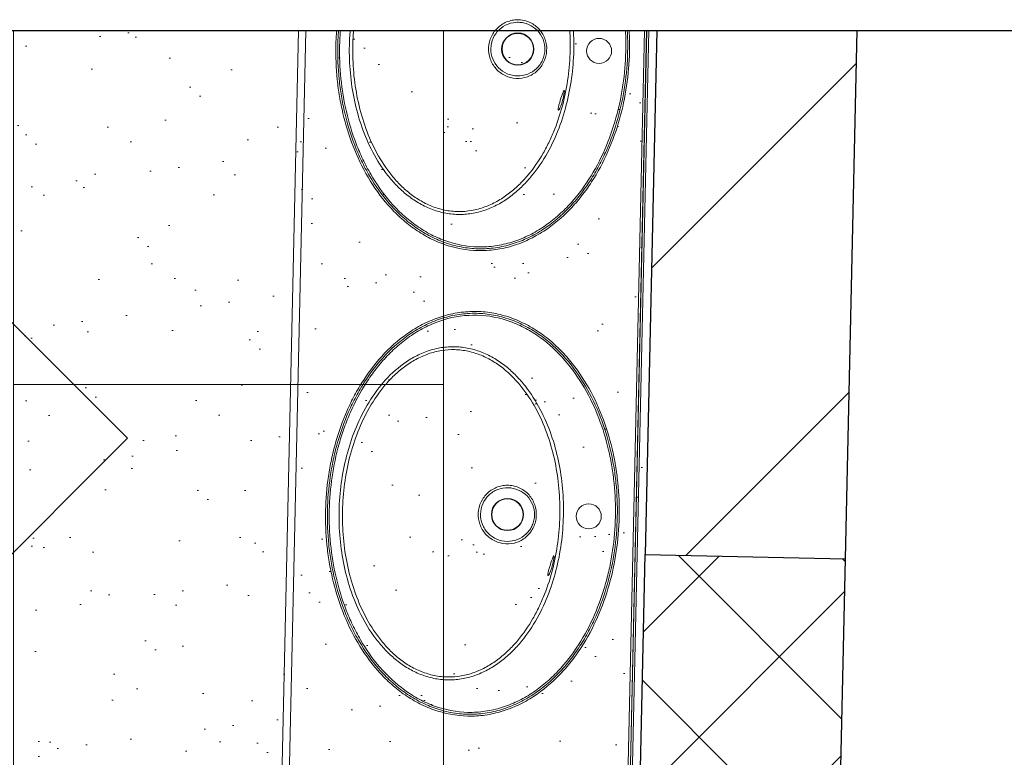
# Model space of a CAD drawing. Header units: millimetres. Extents: x 367838 to 434948, y 130860 to 160560.
# Tile 7 of 13: x 401957 to 403331, y 144089 to 145119. Entities that reach past the tile are written whole.
import ezdxf

# ---------------------------------------------------------------- set-up
doc = ezdxf.new("R2010")
doc.units = ezdxf.units.MM
for name, color, linetype, lineweight in [('0 valgus', 5, 'Continuous', 20), ('Kergplokk_', 84, 'Continuous', 25), ('RIPPLAE KÕRGUS', 5, 'Continuous', 30), ('Ripplagi-VINÜÜLKIPS', 171, 'Continuous', 20), ('SEINA VIIRUTUS', 8, 'Continuous', 18)]:
    doc.layers.add(name, color=color, linetype=linetype, lineweight=lineweight)
doc.layers.add('SAN.TEHNIKA', color=6, linetype='Continuous')
doc.layers.add('SEINAD', color=7, linetype='Continuous')
doc.styles.add('2.5_RomanS', font='romans.shx', dxfattribs={"width": 0.7, "height": 2.5})

msp = doc.modelspace()

# ---------------------------------------------------------------- hatches: boundary and pattern name
at = {"layer": 'Kergplokk_'}
h = msp.add_hatch(dxfattribs=at)
h.set_pattern_fill('ANSI37', color=256, scale=50)
h.set_pattern_definition([(45, (-944582.31, 150403.35), (-112.253202, 112.253202), []), (135, (-944582.31, 150403.35), (-112.253202, -112.253202), [])])
h.paths.add_polyline_path([(403091.7, 143576.6), (402812.5, 143582.8), (402830, 144372.1), (403109.2, 144365.9)])
at = {"layer": 'Ripplagi-VINÜÜLKIPS'}
h = msp.add_hatch(dxfattribs=at)
h.set_pattern_fill('AR-SAND', color=256, scale=3, style=0)
h.set_pattern_definition([(37.5, (-3690553.91, 147269.17), (-4.800094, 146.8239712), [0, -115.824, 0, -129.54, 0, -123.825]), (7.5, (-3690553.9, 147269.17), (134.856985, 215.04753), [0, -62.484, 0, -104.394, 0, -40.005]), (327.5, (-3690647.63, 147269.17), (237.297711, 0.4311554), [0, -38.1, 0, -137.16, 0, -179.07]), (317.5, (-3690647.63, 147269.17), (229.066936, 66.878797), [0, -19.05, 0, -89.916, 0, -102.87])])
h.paths.add_polyline_path([(402846.2, 145103.5), (399678, 145103.5), (399677.9, 144609.6), (400918, 144609.5), (400878.6, 143282.2), (402804.5, 143223.8)])
at = {"layer": 'SEINA VIIRUTUS'}
h = msp.add_hatch(dxfattribs=at)
h.set_pattern_fill('ANSI31', color=256, scale=100)
h.set_pattern_definition([(45, (-944485.16, 114851.4), (-224.5064, 224.5064), [])])
h.paths.add_polyline_path([(403125.6, 145103.5), (402846.2, 145103.5), (402830, 144372.1), (403109.2, 144365.9)])

# ---------------------------------------------------------------- linework, layer by layer
at = {"layer": '0 valgus', "color": 1}
msp.add_lwpolyline([(401901.7, 144739.7), (401696.3, 144534.3), (401901.7, 144328.8), (402107.1, 144534.3)], close=True, dxfattribs=at)
at = {"layer": 'Kergplokk_'}
msp.add_lwpolyline([(403091.7, 143576.6), (402812.5, 143582.8), (402830, 144372.1), (403109.2, 144365.9)], close=True, dxfattribs=at)
at = {"layer": 'Ripplagi-VINÜÜLKIPS'}
msp.add_lwpolyline([(401948.3, 145103.5), (401948.3, 144609.5), (402548.3, 144609.5), (402548.3, 145103.5)], dxfattribs=at)
msp.add_lwpolyline([(401948.3, 144009.5), (402548.3, 144009.5), (402548.3, 144609.5), (401948.3, 144609.5)], close=True, dxfattribs=at)
at = {"layer": 'SAN.TEHNIKA', "linetype": 'Continuous', "lineweight": 18}
for p, q in [((402304.6, 143234.9), (402346.1, 145103.5)), ((402846.2, 145103.5), (402804.5, 143223.8))]:
    msp.add_line(p, q, dxfattribs=at)
at = {"layer": 'SAN.TEHNIKA', "linetype": 'Continuous', "lineweight": 13}
for p, q in [((402356.1, 145103.5), (402314.6, 143234.6)), ((402787.3, 143224.2), (402829, 145103.5)), ((402832, 145103.5), (402790.3, 143224.1)), ((402790.5, 143224.1), (402832.2, 145103.5)), ((402835.2, 145103.5), (402793.5, 143224))]:
    msp.add_line(p, q, dxfattribs=at)
at = {"layer": 'SAN.TEHNIKA', "linetype": 'Continuous', "lineweight": 18}
for centre, radius in [((402652.1, 145077.6), 22.5), ((402652.1, 145077.6), 22), ((402765.6, 145075.1), 17.5), ((402637.7, 144427.8), 22.5), ((402637.7, 144427.8), 22), ((402751.2, 144425.3), 17.5)]:
    msp.add_circle(centre, radius, dxfattribs=at)
at = {"layer": 'SAN.TEHNIKA', "linetype": 'Continuous', "lineweight": 13}
for points, knots in [([(402673, 145112.7), (402677.6, 145109.9), (402681.6, 145106.1), (402687.8, 145097.5), (402690.1, 145092.5), (402692.6, 145082.2), (402692.8, 145076.8), (402691.6, 145068.9), (402691, 145066.3), (402689.2, 145061.3), (402688.1, 145058.9), (402684, 145052), (402680.4, 145047.9), (402671.9, 145041.5), (402666.9, 145039.1), (402656.6, 145036.5), (402651.1, 145036.3), (402640.6, 145037.9), (402635.5, 145039.8), (402626.3, 145045.4), (402622.3, 145049.1), (402616, 145057.8), (402613.8, 145062.6), (402611.2, 145073), (402611, 145078.4), (402612.6, 145089), (402614.4, 145094.2), (402619.9, 145103.3), (402623.5, 145107.3), (402632.1, 145113.7), (402637.1, 145116.1), (402644.8, 145118), (402647.4, 145118.4), (402652.7, 145118.7), (402655.4, 145118.6), (402663.3, 145117.4), (402668.4, 145115.5), (402673, 145112.7)], [0, 0, 0, 0, 0.0625, 0.0625, 0.125, 0.125, 0.1875, 0.1875, 0.21875, 0.21875, 0.25, 0.25, 0.3125, 0.3125, 0.375, 0.375, 0.4375, 0.4375, 0.5, 0.5, 0.5625, 0.5625, 0.625, 0.625, 0.6875, 0.6875, 0.75, 0.75, 0.8125, 0.8125, 0.875, 0.875, 0.90625, 0.90625, 0.9375, 0.9375, 1, 1, 1, 1]), ([(402663.8, 145113.2), (402661.5, 145114), (402659.1, 145114.5), (402654.2, 145115.1), (402651.7, 145115.1), (402644.4, 145114.6), (402639.6, 145113.2), (402630.7, 145108.8), (402626.7, 145105.7), (402620.4, 145098.3), (402617.9, 145093.9), (402614.8, 145084.6), (402614.2, 145079.5), (402615, 145069.7), (402616.4, 145064.9), (402620.9, 145056.2), (402624, 145052.3), (402631.5, 145045.9), (402635.9, 145043.5), (402645.4, 145040.5), (402650.3, 145039.9), (402660.1, 145040.7), (402665, 145042.1), (402673.8, 145046.5), (402677.7, 145049.6), (402682.5, 145055.2), (402684, 145057.2), (402686.4, 145061.5), (402687.4, 145063.7), (402688.9, 145068.4), (402689.4, 145070.8), (402690, 145075.7), (402690, 145078.1), (402689.4, 145085.5), (402688.1, 145090.3), (402683.6, 145099), (402680.5, 145102.9), (402672.9, 145109.2), (402668.5, 145111.7), (402663.8, 145113.2)], [0, 0, 0, 0, 0.03125, 0.03125, 0.0625, 0.0625, 0.125, 0.125, 0.1875, 0.1875, 0.25, 0.25, 0.3125, 0.3125, 0.375, 0.375, 0.4375, 0.4375, 0.5, 0.5, 0.5625, 0.5625, 0.625, 0.625, 0.6875, 0.6875, 0.71875, 0.71875, 0.75, 0.75, 0.78125, 0.78125, 0.8125, 0.8125, 0.875, 0.875, 0.9375, 0.9375, 1, 1, 1, 1]), ([(402596.9, 144796.3), (402580.6, 144796.6), (402564.5, 144799.7), (402541.8, 144807.7), (402534.5, 144811), (402520.1, 144818.5), (402513.3, 144822.8), (402500.2, 144832.1), (402494, 144837.2), (402482, 144848.1), (402476.4, 144853.9), (402460.5, 144872), (402451.2, 144885), (402435, 144912.7), (402428, 144927.3), (402416.4, 144957.1), (402411.7, 144972.3), (402406.2, 144995.6), (402404.6, 145003.5), (402402, 145019.3), (402400.9, 145027.3), (402398.4, 145051.3), (402397.8, 145067.2), (402398.3, 145090), (402398.6, 145096.7), (402399.2, 145103.5)], [0, 0, 0, 0, 0.03125, 0.03125, 0.046875, 0.046875, 0.0625, 0.0625, 0.078125, 0.078125, 0.09375, 0.09375, 0.125, 0.125, 0.15625, 0.15625, 0.1875, 0.1875, 0.203125, 0.203125, 0.21875, 0.21875, 0.25, 0.25, 0.2632931, 0.2632931, 0.2632931, 0.2632931]), ([(402401.8, 145103.5), (402401.3, 145096.7), (402400.9, 145089.9), (402400.4, 145067.3), (402401, 145051.5), (402403.5, 145027.8), (402404.5, 145019.9), (402407.1, 145004.2), (402408.7, 144996.4), (402414.1, 144973.4), (402418.7, 144958.3), (402427.3, 144936.2), (402430.4, 144928.9), (402437.3, 144914.6), (402441.1, 144907.5), (402453.1, 144887), (402462.2, 144874.1), (402477.9, 144856.1), (402483.5, 144850.4), (402495.2, 144839.6), (402501.4, 144834.5), (402514.3, 144825.3), (402521.1, 144821), (402535.2, 144813.5), (402542.5, 144810.3), (402557.4, 144804.9), (402565.1, 144802.8), (402580.9, 144799.9), (402588.9, 144799), (402596.9, 144798.9)], [0.7364921, 0.7364921, 0.7364921, 0.7364921, 0.75, 0.75, 0.78125, 0.78125, 0.796875, 0.796875, 0.8125, 0.8125, 0.84375, 0.84375, 0.859375, 0.859375, 0.875, 0.875, 0.90625, 0.90625, 0.921875, 0.921875, 0.9375, 0.9375, 0.953125, 0.953125, 0.96875, 0.96875, 0.984375, 0.984375, 1, 1, 1, 1]), ([(402404.4, 145103.5), (402403.9, 145096.9), (402403.6, 145090.2), (402403, 145067.9), (402403.6, 145052), (402406.8, 145020.8), (402409.3, 145005.5), (402416.3, 144975.1), (402420.9, 144960.2), (402429.3, 144938.1), (402432.5, 144930.8), (402439.2, 144916.6), (402442.9, 144909.6), (402454.7, 144889.3), (402463.7, 144876.4), (402484.5, 144852.4), (402496, 144841.7), (402515.1, 144827.8), (402521.9, 144823.6), (402535.8, 144816.1), (402543, 144812.9), (402565.2, 144804.9), (402581.1, 144801.8), (402597, 144801.5)], [0.7367066, 0.7367066, 0.7367066, 0.7367066, 0.75, 0.75, 0.78125, 0.78125, 0.8125, 0.8125, 0.84375, 0.84375, 0.859375, 0.859375, 0.875, 0.875, 0.90625, 0.90625, 0.9375, 0.9375, 0.953125, 0.953125, 0.96875, 0.96875, 1, 1, 1, 1]), ([(402729.8, 145103.5), (402730.3, 145094.3), (402730.5, 145085), (402730, 145062.8), (402729, 145049.9), (402725.5, 145024.4), (402723, 145011.9), (402716.7, 144987.3), (402712.8, 144975.2), (402703.3, 144951.4), (402697.6, 144939.7), (402684.6, 144917.5), (402677.2, 144907), (402664.6, 144892.4), (402660.1, 144887.7), (402650.7, 144878.9), (402645.8, 144874.7), (402635.4, 144867.2), (402630, 144863.7), (402618.5, 144857.6), (402612.6, 144855), (402600.4, 144850.8), (402594.2, 144849.2), (402581.3, 144847.1), (402574.9, 144846.6), (402562, 144846.9), (402555.7, 144847.6), (402542.9, 144850.3), (402536.7, 144852.1), (402524.7, 144856.9), (402518.9, 144859.8), (402507.7, 144866.4), (402502.4, 144870.1), (402492.4, 144878.1), (402487.7, 144882.4), (402478.6, 144891.6), (402474.3, 144896.5), (402462.5, 144911.8), (402455.6, 144922.5), (402443.6, 144945.3), (402438.5, 144957.2), (402430.1, 144981.4), (402426.7, 144993.7), (402421.4, 145018.7), (402419.5, 145031.3), (402417.2, 145057), (402416.7, 145069.9), (402417, 145082.8)], [0.4774677, 0.4774677, 0.4774677, 0.4774677, 0.5, 0.5, 0.53125, 0.53125, 0.5625, 0.5625, 0.59375, 0.59375, 0.625, 0.625, 0.65625, 0.65625, 0.671875, 0.671875, 0.6875, 0.6875, 0.703125, 0.703125, 0.71875, 0.71875, 0.734375, 0.734375, 0.75, 0.75, 0.765625, 0.765625, 0.78125, 0.78125, 0.796875, 0.796875, 0.8125, 0.8125, 0.828125, 0.828125, 0.84375, 0.84375, 0.875, 0.875, 0.90625, 0.90625, 0.9375, 0.9375, 0.96875, 0.96875, 1, 1, 1, 1]), ([(402421.8, 145082.7), (402421.5, 145070.1), (402421.9, 145057.5), (402424.1, 145032.4), (402426, 145019.9), (402431.1, 144995.2), (402434.4, 144983.1), (402442.6, 144959.3), (402447.5, 144947.6), (402459.1, 144925.4), (402465.7, 144914.8), (402477.2, 144899.8), (402481.3, 144895), (402487.9, 144888.2), (402490.1, 144886), (402494.7, 144881.7), (402497.1, 144879.7), (402504.4, 144873.7), (402509.5, 144870.1), (402520.4, 144863.5), (402526, 144860.7), (402537.7, 144856), (402543.8, 144854.2), (402556.2, 144851.6), (402562.5, 144850.9), (402575, 144850.7), (402581.3, 144851.2), (402593.8, 144853.4), (402599.9, 144855.1), (402611.7, 144859.3), (402617.5, 144862), (402628.6, 144868.1), (402633.8, 144871.6), (402641.3, 144877.2), (402643.8, 144879.2), (402648.6, 144883.3), (402650.9, 144885.4), (402657.7, 144891.9), (402662, 144896.6), (402674.2, 144911.1), (402681.3, 144921.4), (402690.7, 144937.7), (402693.6, 144943.3), (402699.1, 144954.7), (402701.6, 144960.4), (402708.4, 144977.8), (402712.2, 144989.7), (402718.3, 145013.8), (402720.7, 145026), (402724, 145050.9), (402725, 145063.5), (402725.5, 145085.2), (402725.3, 145094.4), (402724.8, 145103.5)], [0, 0, 0, 0, 0.03125, 0.03125, 0.0625, 0.0625, 0.09375, 0.09375, 0.125, 0.125, 0.15625, 0.15625, 0.171875, 0.171875, 0.1796875, 0.1796875, 0.1875, 0.1875, 0.203125, 0.203125, 0.21875, 0.21875, 0.234375, 0.234375, 0.25, 0.25, 0.265625, 0.265625, 0.28125, 0.28125, 0.296875, 0.296875, 0.3125, 0.3125, 0.3203125, 0.3203125, 0.328125, 0.328125, 0.34375, 0.34375, 0.375, 0.375, 0.390625, 0.390625, 0.40625, 0.40625, 0.4375, 0.4375, 0.46875, 0.46875, 0.5, 0.5, 0.522722, 0.522722, 0.522722, 0.522722]), ([(402807.6, 145103.5), (402808.2, 145093.8), (402808.3, 145084.1), (402807.8, 145058.3), (402806.4, 145042.2), (402801.8, 145010.5), (402798.5, 144995), (402789.8, 144964.4), (402784.5, 144949.3), (402771.5, 144919.8), (402763.9, 144905.5), (402750.8, 144885.4), (402746.2, 144878.9), (402736.2, 144866.2), (402730.9, 144860.1), (402714.2, 144842.6), (402701.9, 144832.3), (402681.6, 144819.1), (402674.5, 144815.1), (402660, 144808.2), (402652.5, 144805.3), (402637.1, 144800.6), (402629.2, 144798.8), (402613.1, 144796.6), (402605, 144796.1), (402596.9, 144796.3)], [0.7310266, 0.7310266, 0.7310266, 0.7310266, 0.75, 0.75, 0.78125, 0.78125, 0.8125, 0.8125, 0.84375, 0.84375, 0.875, 0.875, 0.890625, 0.890625, 0.90625, 0.90625, 0.9375, 0.9375, 0.953125, 0.953125, 0.96875, 0.96875, 0.984375, 0.984375, 1, 1, 1, 1]), ([(402596.9, 144798.9), (402605, 144798.7), (402613, 144799.2), (402628.9, 144801.4), (402636.8, 144803.2), (402652, 144807.9), (402659.5, 144810.8), (402673.9, 144817.7), (402680.9, 144821.7), (402700.9, 144834.8), (402713, 144845.1), (402729.5, 144862.4), (402734.8, 144868.5), (402744.5, 144881.1), (402749.1, 144887.5), (402757.7, 144900.8), (402761.7, 144907.7), (402769.2, 144921.7), (402772.6, 144928.9), (402782.3, 144950.8), (402787.5, 144965.7), (402796, 144996), (402799.3, 145011.4), (402803.8, 145042.7), (402805.2, 145058.7), (402805.7, 145084.2), (402805.6, 145093.9), (402805, 145103.5)], [0, 0, 0, 0, 0.015625, 0.015625, 0.03125, 0.03125, 0.046875, 0.046875, 0.0625, 0.0625, 0.09375, 0.09375, 0.109375, 0.109375, 0.125, 0.125, 0.140625, 0.140625, 0.15625, 0.15625, 0.1875, 0.1875, 0.21875, 0.21875, 0.25, 0.25, 0.2690513, 0.2690513, 0.2690513, 0.2690513]), ([(402597, 144801.5), (402604.9, 144801.3), (402612.8, 144801.8), (402628.6, 144804), (402636.3, 144805.8), (402651.3, 144810.4), (402658.6, 144813.3), (402672.9, 144820.2), (402679.8, 144824.1), (402693, 144832.7), (402699.3, 144837.5), (402711.3, 144847.7), (402717.1, 144853.1), (402733.3, 144870.2), (402742.9, 144882.6), (402759.8, 144909), (402767.3, 144923.1), (402779.8, 144951.8), (402785, 144966.5), (402791.3, 144989), (402793.2, 144996.6), (402796.5, 145012), (402797.8, 145019.8), (402801.3, 145043.1), (402802.5, 145058.7), (402803.1, 145084), (402803, 145093.8), (402802.4, 145103.5)], [0, 0, 0, 0, 0.015625, 0.015625, 0.03125, 0.03125, 0.046875, 0.046875, 0.0625, 0.0625, 0.078125, 0.078125, 0.09375, 0.09375, 0.125, 0.125, 0.15625, 0.15625, 0.1875, 0.1875, 0.203125, 0.203125, 0.21875, 0.21875, 0.25, 0.25, 0.2694714, 0.2694714, 0.2694714, 0.2694714]), ([(402582.4, 144146.4), (402566.2, 144146.8), (402550.1, 144149.9), (402527.4, 144157.9), (402520, 144161.1), (402505.7, 144168.7), (402498.8, 144173), (402485.8, 144182.3), (402479.5, 144187.4), (402467.6, 144198.2), (402461.9, 144204.1), (402446.1, 144222.2), (402436.8, 144235.2), (402420.6, 144262.8), (402413.5, 144277.5), (402401.9, 144307.3), (402397.3, 144322.5), (402391.8, 144345.8), (402390.2, 144353.6), (402387.5, 144369.5), (402386.5, 144377.5), (402384, 144401.4), (402383.4, 144417.4), (402384.1, 144449.3), (402385.4, 144465.2), (402388.9, 144489.1), (402390.4, 144497), (402393.7, 144512.7), (402395.6, 144520.4), (402402.1, 144543.4), (402407.4, 144558.3), (402417, 144580.1), (402420.5, 144587.3), (402428, 144601.4), (402432.1, 144608.4), (402445.3, 144628.7), (402455.1, 144641.4), (402477.3, 144664.6), (402489.8, 144675.2), (402509.9, 144688.3), (402516.9, 144692.2), (402531.4, 144699.2), (402539.1, 144702.1), (402554.4, 144706.9), (402562.3, 144708.6), (402578.2, 144710.9), (402586.3, 144711.5), (402602.6, 144711.2), (402610.7, 144710.3), (402626.6, 144707.4), (402634.4, 144705.4), (402649.7, 144700), (402657.1, 144696.7), (402671.3, 144689.2), (402678.2, 144685), (402691.3, 144675.7), (402697.6, 144670.6), (402709.5, 144659.7), (402715.2, 144654), (402731, 144636), (402740.4, 144622.9), (402756.8, 144595.1), (402763.7, 144580.6), (402775.3, 144550.9), (402780.1, 144535.6), (402785.6, 144512.1), (402787.2, 144504.2), (402789.9, 144488.4), (402790.9, 144480.4), (402793.4, 144456.6), (402794, 144440.6), (402793.3, 144408.5), (402792, 144392.3), (402787.3, 144360.7), (402784, 144345.1), (402775.4, 144314.5), (402770.1, 144299.5), (402757, 144269.9), (402749.4, 144255.7), (402736.4, 144235.6), (402731.7, 144229), (402721.8, 144216.4), (402716.5, 144210.3), (402699.7, 144192.8), (402687.5, 144182.4), (402667.2, 144169.3), (402660.1, 144165.3), (402645.5, 144158.4), (402638, 144155.5), (402622.7, 144150.8), (402614.7, 144149), (402598.7, 144146.7), (402590.6, 144146.2), (402582.4, 144146.4)], [0, 0, 0, 0, 0.03125, 0.03125, 0.046875, 0.046875, 0.0625, 0.0625, 0.078125, 0.078125, 0.09375, 0.09375, 0.125, 0.125, 0.15625, 0.15625, 0.1875, 0.1875, 0.203125, 0.203125, 0.21875, 0.21875, 0.25, 0.25, 0.28125, 0.28125, 0.296875, 0.296875, 0.3125, 0.3125, 0.34375, 0.34375, 0.359375, 0.359375, 0.375, 0.375, 0.40625, 0.40625, 0.4375, 0.4375, 0.453125, 0.453125, 0.46875, 0.46875, 0.484375, 0.484375, 0.5, 0.5, 0.515625, 0.515625, 0.53125, 0.53125, 0.546875, 0.546875, 0.5625, 0.5625, 0.578125, 0.578125, 0.59375, 0.59375, 0.625, 0.625, 0.65625, 0.65625, 0.6875, 0.6875, 0.703125, 0.703125, 0.71875, 0.71875, 0.75, 0.75, 0.78125, 0.78125, 0.8125, 0.8125, 0.84375, 0.84375, 0.875, 0.875, 0.890625, 0.890625, 0.90625, 0.90625, 0.9375, 0.9375, 0.953125, 0.953125, 0.96875, 0.96875, 0.984375, 0.984375, 1, 1, 1, 1]), ([(402582.5, 144149), (402590.5, 144148.8), (402598.5, 144149.3), (402614.4, 144151.6), (402622.3, 144153.4), (402637.6, 144158.1), (402645, 144161), (402659.5, 144167.9), (402666.5, 144171.9), (402686.5, 144185), (402698.5, 144195.2), (402715.1, 144212.6), (402720.3, 144218.7), (402730.1, 144231.2), (402734.7, 144237.7), (402743.2, 144251), (402747.3, 144257.8), (402754.7, 144271.8), (402758.2, 144279), (402767.8, 144301), (402773.1, 144315.9), (402781.6, 144346.2), (402784.8, 144361.6), (402789.4, 144392.9), (402790.7, 144408.8), (402791.4, 144440.6), (402790.8, 144456.4), (402788.4, 144480), (402787.3, 144487.9), (402784.7, 144503.5), (402783.1, 144511.4), (402777.6, 144534.6), (402773, 144549.8), (402761.5, 144579.2), (402754.7, 144593.5), (402738.5, 144621), (402729.3, 144634), (402713.6, 144651.8), (402708.1, 144657.5), (402696.3, 144668.3), (402690, 144673.4), (402677.1, 144682.6), (402670.3, 144686.8), (402656.3, 144694.2), (402648.9, 144697.5), (402633.8, 144702.8), (402626.1, 144704.9), (402610.4, 144707.7), (402602.4, 144708.6), (402586.3, 144708.9), (402578.2, 144708.3), (402562.5, 144706), (402554.7, 144704.3), (402539.5, 144699.5), (402532, 144696.6), (402517.6, 144689.7), (402510.7, 144685.7), (402490.8, 144672.7), (402478.5, 144662.2), (402456.7, 144639.2), (402447, 144626.6), (402434, 144606.5), (402430, 144599.6), (402422.5, 144585.6), (402419.1, 144578.5), (402409.6, 144556.9), (402404.4, 144542.1), (402398, 144519.4), (402396.1, 144511.7), (402392.9, 144496.2), (402391.5, 144488.4), (402388, 144464.8), (402386.7, 144449), (402386, 144417.5), (402386.6, 144401.7), (402389, 144378), (402390.1, 144370), (402392.7, 144354.4), (402394.3, 144346.6), (402399.7, 144323.6), (402404.3, 144308.5), (402412.9, 144286.4), (402416, 144279.1), (402422.9, 144264.7), (402426.6, 144257.7), (402438.7, 144237.1), (402447.8, 144224.2), (402463.4, 144206.3), (402469, 144200.5), (402480.8, 144189.7), (402486.9, 144184.7), (402499.8, 144175.4), (402506.6, 144171.2), (402520.8, 144163.7), (402528.1, 144160.4), (402543, 144155.1), (402550.7, 144153), (402566.5, 144150), (402574.5, 144149.2), (402582.5, 144149)], [0, 0, 0, 0, 0.015625, 0.015625, 0.03125, 0.03125, 0.046875, 0.046875, 0.0625, 0.0625, 0.09375, 0.09375, 0.109375, 0.109375, 0.125, 0.125, 0.140625, 0.140625, 0.15625, 0.15625, 0.1875, 0.1875, 0.21875, 0.21875, 0.25, 0.25, 0.28125, 0.28125, 0.296875, 0.296875, 0.3125, 0.3125, 0.34375, 0.34375, 0.375, 0.375, 0.40625, 0.40625, 0.421875, 0.421875, 0.4375, 0.4375, 0.453125, 0.453125, 0.46875, 0.46875, 0.484375, 0.484375, 0.5, 0.5, 0.515625, 0.515625, 0.53125, 0.53125, 0.546875, 0.546875, 0.5625, 0.5625, 0.59375, 0.59375, 0.625, 0.625, 0.640625, 0.640625, 0.65625, 0.65625, 0.6875, 0.6875, 0.703125, 0.703125, 0.71875, 0.71875, 0.75, 0.75, 0.78125, 0.78125, 0.796875, 0.796875, 0.8125, 0.8125, 0.84375, 0.84375, 0.859375, 0.859375, 0.875, 0.875, 0.90625, 0.90625, 0.921875, 0.921875, 0.9375, 0.9375, 0.953125, 0.953125, 0.96875, 0.96875, 0.984375, 0.984375, 1, 1, 1, 1]), ([(402582.6, 144151.6), (402590.5, 144151.5), (402598.4, 144151.9), (402614.1, 144154.2), (402621.9, 144155.9), (402636.9, 144160.6), (402644.2, 144163.5), (402658.5, 144170.3), (402665.4, 144174.2), (402678.5, 144182.9), (402684.8, 144187.6), (402696.9, 144197.8), (402702.7, 144203.3), (402718.9, 144220.4), (402728.4, 144232.8), (402745.4, 144259.2), (402752.8, 144273.2), (402765.4, 144301.9), (402770.6, 144316.6), (402776.9, 144339.2), (402778.8, 144346.8), (402782, 144362.1), (402783.4, 144369.9), (402786.8, 144393.3), (402788.1, 144408.9), (402788.8, 144440.1), (402788.2, 144455.7), (402785.8, 144479.2), (402784.8, 144487), (402782.2, 144502.5), (402780.7, 144510.2), (402775.4, 144532.9), (402770.9, 144547.8), (402759.7, 144576.8), (402753, 144591), (402737.1, 144618.3), (402728.1, 144631.2), (402707.6, 144654.9), (402695.9, 144665.9), (402676.8, 144679.7), (402670.1, 144683.9), (402656.3, 144691.4), (402648.9, 144694.6), (402626.7, 144702.6), (402611.4, 144705.7), (402579.5, 144706.5), (402564, 144704.3), (402541.2, 144697.4), (402533.8, 144694.5), (402519.5, 144687.7), (402512.7, 144683.9), (402499.4, 144675.2), (402493, 144670.4), (402481, 144660.3), (402475.3, 144654.9), (402464.4, 144643.6), (402459.3, 144637.6), (402449.6, 144625.2), (402445, 144618.7), (402432.2, 144598.9), (402424.9, 144585), (402415.4, 144563.6), (402412.5, 144556.3), (402407.2, 144541.5), (402404.8, 144533.9), (402394.1, 144496), (402389.7, 144465.1), (402388.6, 144418.1), (402389.2, 144402.2), (402392.3, 144371), (402394.9, 144355.6), (402401.9, 144325.3), (402406.4, 144310.3), (402414.9, 144288.2), (402418, 144280.9), (402424.8, 144266.7), (402428.5, 144259.8), (402440.3, 144239.4), (402449.3, 144226.5), (402470.1, 144202.6), (402481.6, 144191.8), (402500.7, 144178), (402507.5, 144173.7), (402521.4, 144166.2), (402528.6, 144163), (402550.8, 144155.1), (402566.6, 144152), (402582.6, 144151.6)], [0, 0, 0, 0, 0.015625, 0.015625, 0.03125, 0.03125, 0.046875, 0.046875, 0.0625, 0.0625, 0.078125, 0.078125, 0.09375, 0.09375, 0.125, 0.125, 0.15625, 0.15625, 0.1875, 0.1875, 0.203125, 0.203125, 0.21875, 0.21875, 0.25, 0.25, 0.28125, 0.28125, 0.296875, 0.296875, 0.3125, 0.3125, 0.34375, 0.34375, 0.375, 0.375, 0.40625, 0.40625, 0.4375, 0.4375, 0.453125, 0.453125, 0.46875, 0.46875, 0.5, 0.5, 0.53125, 0.53125, 0.546875, 0.546875, 0.5625, 0.5625, 0.578125, 0.578125, 0.59375, 0.59375, 0.609375, 0.609375, 0.625, 0.625, 0.65625, 0.65625, 0.671875, 0.671875, 0.6875, 0.6875, 0.75, 0.75, 0.78125, 0.78125, 0.8125, 0.8125, 0.84375, 0.84375, 0.859375, 0.859375, 0.875, 0.875, 0.90625, 0.90625, 0.9375, 0.9375, 0.953125, 0.953125, 0.96875, 0.96875, 1, 1, 1, 1]), ([(402402.6, 144433), (402402.9, 144445.9), (402403.9, 144458.8), (402407.4, 144484.3), (402409.8, 144497), (402416.3, 144521.9), (402420.2, 144534.1), (402429.8, 144557.8), (402435.4, 144569.4), (402448.5, 144591.8), (402455.9, 144602.3), (402472.6, 144621.8), (402482.2, 144630.7), (402497.8, 144642.1), (402503.3, 144645.5), (402514.7, 144651.5), (402520.7, 144654.1), (402532.9, 144658.3), (402539.1, 144659.8), (402551.9, 144661.8), (402558.4, 144662.3), (402571.3, 144661.9), (402577.7, 144661.1), (402590.3, 144658.4), (402596.6, 144656.5), (402608.6, 144651.7), (402614.3, 144648.8), (402625.4, 144642.2), (402630.8, 144638.4), (402640.8, 144630.4), (402645.5, 144626), (402654.4, 144616.8), (402658.7, 144612), (402670.6, 144596.7), (402677.5, 144585.9), (402689.4, 144563.2), (402694.5, 144551.4), (402703, 144527), (402706.3, 144514.7), (402711.6, 144489.7), (402713.4, 144477.1), (402715.7, 144451.6), (402716.1, 144438.7), (402715.5, 144413), (402714.5, 144400.1), (402711.1, 144374.6), (402708.6, 144362.1), (402702.3, 144337.4), (402698.3, 144325.3), (402688.8, 144301.6), (402683.2, 144289.9), (402670.2, 144267.7), (402662.8, 144257.2), (402650.2, 144242.5), (402645.7, 144237.8), (402636.3, 144229), (402631.3, 144224.9), (402621, 144217.3), (402615.5, 144213.9), (402604, 144207.8), (402598.1, 144205.1), (402586, 144200.9), (402579.7, 144199.4), (402566.9, 144197.3), (402560.4, 144196.8), (402547.6, 144197.1), (402541.2, 144197.8), (402528.5, 144200.4), (402522.3, 144202.3), (402510.3, 144207), (402504.5, 144209.9), (402493.3, 144216.5), (402488, 144220.2), (402478, 144228.3), (402473.2, 144232.6), (402464.2, 144241.8), (402459.9, 144246.7), (402448, 144261.9), (402441.2, 144272.7), (402429.2, 144295.4), (402424.1, 144307.4), (402415.6, 144331.6), (402412.3, 144343.9), (402407, 144368.8), (402405.1, 144381.5), (402402.8, 144407.2), (402402.3, 144420.1), (402402.6, 144433)], [0, 0, 0, 0, 0.03125, 0.03125, 0.0625, 0.0625, 0.09375, 0.09375, 0.125, 0.125, 0.15625, 0.15625, 0.1875, 0.1875, 0.203125, 0.203125, 0.21875, 0.21875, 0.234375, 0.234375, 0.25, 0.25, 0.265625, 0.265625, 0.28125, 0.28125, 0.296875, 0.296875, 0.3125, 0.3125, 0.328125, 0.328125, 0.34375, 0.34375, 0.375, 0.375, 0.40625, 0.40625, 0.4375, 0.4375, 0.46875, 0.46875, 0.5, 0.5, 0.53125, 0.53125, 0.5625, 0.5625, 0.59375, 0.59375, 0.625, 0.625, 0.65625, 0.65625, 0.671875, 0.671875, 0.6875, 0.6875, 0.703125, 0.703125, 0.71875, 0.71875, 0.734375, 0.734375, 0.75, 0.75, 0.765625, 0.765625, 0.78125, 0.78125, 0.796875, 0.796875, 0.8125, 0.8125, 0.828125, 0.828125, 0.84375, 0.84375, 0.875, 0.875, 0.90625, 0.90625, 0.9375, 0.9375, 0.96875, 0.96875, 1, 1, 1, 1]), ([(402407.3, 144432.9), (402407.1, 144420.3), (402407.5, 144407.7), (402409.7, 144382.5), (402411.6, 144370), (402416.7, 144345.4), (402420, 144333.2), (402428.2, 144309.5), (402433.1, 144297.8), (402444.6, 144275.5), (402451.3, 144264.9), (402462.8, 144250), (402466.9, 144245.2), (402473.5, 144238.3), (402475.7, 144236.1), (402480.3, 144231.9), (402482.7, 144229.8), (402489.9, 144223.9), (402495.1, 144220.2), (402505.9, 144213.7), (402511.6, 144210.8), (402523.3, 144206.2), (402529.3, 144204.3), (402541.8, 144201.8), (402548.1, 144201.1), (402560.6, 144200.9), (402566.9, 144201.4), (402579.4, 144203.6), (402585.5, 144205.2), (402597.3, 144209.5), (402603, 144212.2), (402614.1, 144218.3), (402619.4, 144221.7), (402626.9, 144227.4), (402629.4, 144229.4), (402634.1, 144233.4), (402636.4, 144235.6), (402643.3, 144242.1), (402647.6, 144246.7), (402659.7, 144261.2), (402666.9, 144271.5), (402676.3, 144287.9), (402679.2, 144293.5), (402684.6, 144304.9), (402687.1, 144310.6), (402694, 144328), (402697.8, 144339.8), (402703.9, 144363.9), (402706.3, 144376.2), (402709.6, 144401.1), (402710.6, 144413.7), (402711.1, 144438.8), (402710.7, 144451.5), (402708.5, 144476.4), (402706.7, 144488.7), (402701.6, 144513.1), (402698.3, 144525.1), (402690.1, 144548.9), (402685.2, 144560.5), (402673.7, 144582.7), (402667, 144593.3), (402655.5, 144608.3), (402651.4, 144613.1), (402644.9, 144619.9), (402642.7, 144622.2), (402638.1, 144626.4), (402635.8, 144628.5), (402628.5, 144634.5), (402623.4, 144638.2), (402612.5, 144644.8), (402607, 144647.7), (402595.3, 144652.5), (402589.2, 144654.4), (402576.9, 144657.1), (402570.6, 144657.9), (402558.1, 144658.2), (402551.7, 144657.8), (402539.2, 144655.8), (402533.1, 144654.2), (402521.3, 144650.1), (402515.4, 144647.4), (402504.3, 144641.4), (402499.1, 144638), (402491.5, 144632.3), (402489, 144630.4), (402484.2, 144626.3), (402481.9, 144624.2), (402475, 144617.6), (402470.7, 144613), (402458.6, 144598.6), (402451.5, 144588.2), (402432.6, 144555.3), (402423.6, 144532), (402414.3, 144495.4), (402411.9, 144483), (402408.6, 144458.1), (402407.6, 144445.5), (402407.3, 144432.9)], [0, 0, 0, 0, 0.03125, 0.03125, 0.0625, 0.0625, 0.09375, 0.09375, 0.125, 0.125, 0.15625, 0.15625, 0.171875, 0.171875, 0.179688, 0.179688, 0.1875, 0.1875, 0.203125, 0.203125, 0.21875, 0.21875, 0.234375, 0.234375, 0.25, 0.25, 0.265625, 0.265625, 0.28125, 0.28125, 0.296875, 0.296875, 0.3125, 0.3125, 0.320313, 0.320313, 0.328125, 0.328125, 0.34375, 0.34375, 0.375, 0.375, 0.390625, 0.390625, 0.40625, 0.40625, 0.4375, 0.4375, 0.46875, 0.46875, 0.5, 0.5, 0.53125, 0.53125, 0.5625, 0.5625, 0.59375, 0.59375, 0.625, 0.625, 0.65625, 0.65625, 0.671875, 0.671875, 0.679688, 0.679688, 0.6875, 0.6875, 0.703125, 0.703125, 0.71875, 0.71875, 0.734375, 0.734375, 0.75, 0.75, 0.765625, 0.765625, 0.78125, 0.78125, 0.796875, 0.796875, 0.8125, 0.8125, 0.820313, 0.820313, 0.828125, 0.828125, 0.84375, 0.84375, 0.875, 0.875, 0.9375, 0.9375, 0.96875, 0.96875, 1, 1, 1, 1]), ([(402658.6, 144462.9), (402663.2, 144460.1), (402667.2, 144456.3), (402673.4, 144447.6), (402675.6, 144442.7), (402678.1, 144432.4), (402678.4, 144426.9), (402677.2, 144419.1), (402676.5, 144416.4), (402674.8, 144411.4), (402673.6, 144409), (402669.6, 144402.1), (402666, 144398.1), (402657.5, 144391.6), (402652.5, 144389.3), (402642.1, 144386.7), (402636.7, 144386.5), (402626.2, 144388.1), (402621.1, 144390), (402611.9, 144395.6), (402607.9, 144399.3), (402601.6, 144407.9), (402599.3, 144412.8), (402596.8, 144423.2), (402596.6, 144428.6), (402598.2, 144439.2), (402600, 144444.3), (402605.5, 144453.4), (402609.1, 144457.5), (402617.7, 144463.9), (402622.7, 144466.2), (402630.4, 144468.2), (402633, 144468.6), (402638.3, 144468.8), (402641, 144468.7), (402648.9, 144467.5), (402654, 144465.6), (402658.6, 144462.9)], [0, 0, 0, 0, 0.0625, 0.0625, 0.125, 0.125, 0.1875, 0.1875, 0.21875, 0.21875, 0.25, 0.25, 0.3125, 0.3125, 0.375, 0.375, 0.4375, 0.4375, 0.5, 0.5, 0.5625, 0.5625, 0.625, 0.625, 0.6875, 0.6875, 0.75, 0.75, 0.8125, 0.8125, 0.875, 0.875, 0.90625, 0.90625, 0.9375, 0.9375, 1, 1, 1, 1]), ([(402649.4, 144463.4), (402647, 144464.1), (402644.6, 144464.6), (402639.8, 144465.2), (402637.3, 144465.3), (402630, 144464.7), (402625.1, 144463.4), (402616.3, 144459), (402612.3, 144455.8), (402605.9, 144448.4), (402603.5, 144444.1), (402600.4, 144434.7), (402599.8, 144429.7), (402600.6, 144419.9), (402602, 144415.1), (402606.4, 144406.4), (402609.6, 144402.4), (402617.1, 144396), (402621.5, 144393.6), (402631, 144390.6), (402635.9, 144390.1), (402645.7, 144390.9), (402650.6, 144392.2), (402659.4, 144396.7), (402663.3, 144399.8), (402668.1, 144405.3), (402669.5, 144407.4), (402671.9, 144411.6), (402672.9, 144413.9), (402674.4, 144418.5), (402675, 144421), (402675.5, 144425.8), (402675.6, 144428.3), (402675, 144435.7), (402673.7, 144440.4), (402669.2, 144449.2), (402666.1, 144453), (402658.5, 144459.4), (402654.1, 144461.8), (402649.4, 144463.4)], [0, 0, 0, 0, 0.03125, 0.03125, 0.0625, 0.0625, 0.125, 0.125, 0.1875, 0.1875, 0.25, 0.25, 0.3125, 0.3125, 0.375, 0.375, 0.4375, 0.4375, 0.5, 0.5, 0.5625, 0.5625, 0.625, 0.625, 0.6875, 0.6875, 0.71875, 0.71875, 0.75, 0.75, 0.78125, 0.78125, 0.8125, 0.8125, 0.875, 0.875, 0.9375, 0.9375, 1, 1, 1, 1])]:
    msp.add_open_spline(points, degree=3, knots=knots, dxfattribs=at)
for points in [[(402417, 145082.8), (402417.2, 145089.8), (402417.5, 145096.6), (402418.1, 145103.5)], [(402422.9, 145103.5), (402422.3, 145096.6), (402421.9, 145089.7), (402421.8, 145082.7)]]:
    msp.add_open_spline(points, degree=3, dxfattribs=at)
at = {"layer": 'SAN.TEHNIKA', "linetype": 'Continuous', "lineweight": 18}
for points in [[(402711.5, 145006.3), (402711, 145004.5), (402710.4, 145002.7), (402709.5, 144999.3), (402709.1, 144997.8), (402708.4, 144993.9), (402708.4, 144992.3), (402709.4, 144992.4), (402710.4, 144993.9), (402712.6, 144999), (402713.7, 145002.5), (402715.6, 145009.7), (402716.4, 145013.4), (402717.2, 145018.6), (402717.2, 145020.2), (402716.5, 145020.1), (402715.8, 145018.5), (402713.8, 145013.4), (402712.7, 145009.9), (402711.5, 145006.3)], [(402697.1, 144356.4), (402696.5, 144354.6), (402696, 144352.9), (402695.1, 144349.5), (402694.7, 144347.9), (402693.9, 144344), (402694, 144342.5), (402695, 144342.5), (402696, 144344), (402698.1, 144349.1), (402699.3, 144352.7), (402701.2, 144359.9), (402702, 144363.5), (402702.8, 144368.8), (402702.8, 144370.4), (402702.1, 144370.3), (402701.3, 144368.7), (402699.4, 144363.6), (402698.2, 144360), (402697.1, 144356.4)]]:
    msp.add_open_spline(points, degree=3, knots=[0, 0, 0, 0, 0.0625, 0.0625, 0.125, 0.125, 0.25, 0.25, 0.375, 0.375, 0.5, 0.5, 0.625, 0.625, 0.75, 0.75, 0.875, 0.875, 1, 1, 1, 1], dxfattribs=at)
at = {"layer": 'SEINAD'}
for p, q in [((402846.2, 145103.5), (402830, 144372.1)), ((403125.6, 145103.5), (403109.2, 144365.9)), ((402830, 144372.1), (403109.2, 144365.9))]:
    msp.add_line(p, q, dxfattribs=at)
msp.add_lwpolyline([(378310.4, 145103.5), (434247.9, 145103.5), (434247.9, 137637.7), (378310.4, 137637.7)], close=True, dxfattribs=at)
msp.add_lwpolyline([(378310.4, 145103.5), (434247.9, 145103.5), (434247.9, 137637.7), (378310.4, 137637.7)], close=True, dxfattribs=at)

# ---------------------------------------------------------------- texts
at = {"layer": 'RIPPLAE KÕRGUS', "lineweight": 20, "insert": (403187.2, 143579.1), "char_height": 250, "attachment_point": 1, "rotation": 22.7401, "style": '2.5_RomanS'}
msp.add_mtext_dynamic_manual_height_columns('sile kipslagi h=2.40m', width=4972.65, gutter_width=12.5, heights=[0], dxfattribs=at)

doc.saveas('drawing.dxf')
